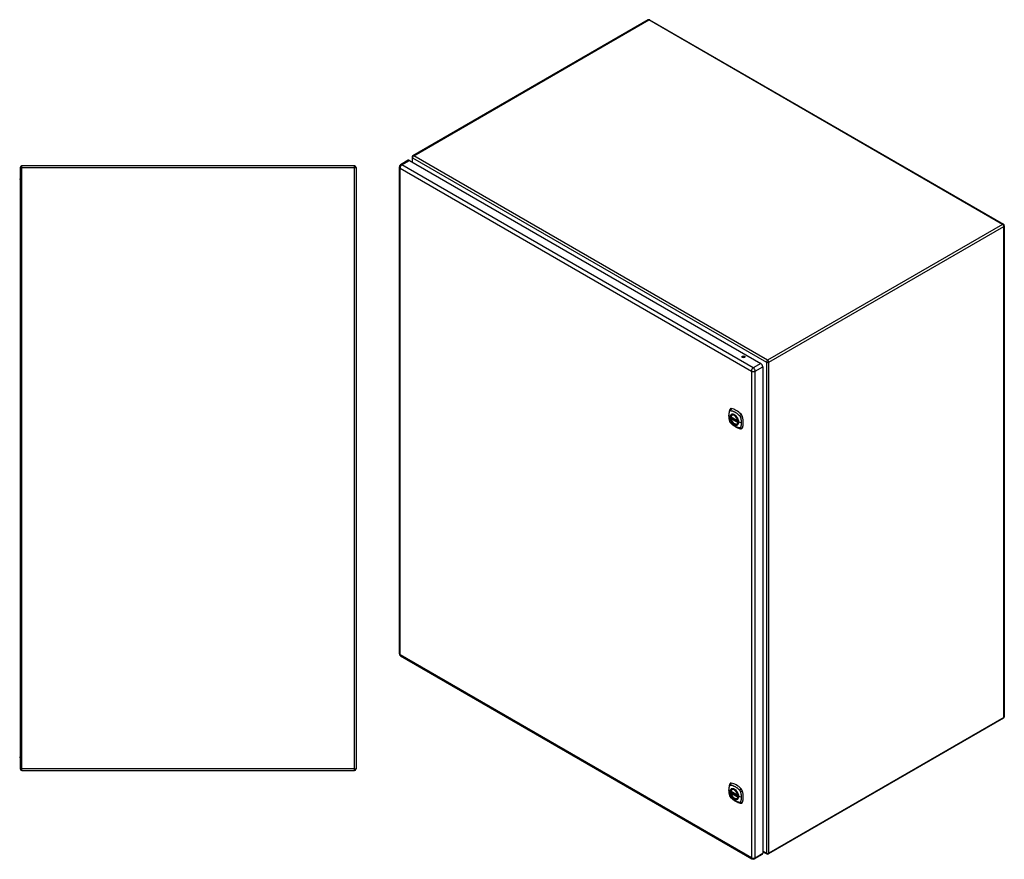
# Model space of a CAD drawing. Header units: inches. Extents: x 27 to 226, y 16 to 157.
# Tile 9 of 9: x 168 to 226, y 64 to 114. Entities that reach past the tile are written whole.
import ezdxf

# ---------------------------------------------------------------- set-up
doc = ezdxf.new("R2010")
doc.units = ezdxf.units.IN
doc.header["$MEASUREMENT"] = 0
doc.layers.add('Visible Edges(ANSI)', color=7, linetype='Continuous', lineweight=25)
doc.layers.add('Visible Tangent Edges(ANSI)', color=7, linetype='Continuous', lineweight=25)

msp = doc.modelspace()

# ---------------------------------------------------------------- linework, layer by layer
at = {"layer": 'Visible Edges(ANSI)'}
for p, q in [((205.261, 114.204), (191.259, 106.119)), ((205.36, 114.204), (226.433, 102.037)), ((190.977, 105.845), (190.525, 105.584)), ((191.058, 105.837), (211.985, 93.755)), ((191.209, 106.034), (191.209, 105.75)), ((167.87, 105.412), (167.87, 69.61)), ((187.771, 105.511), (167.969, 105.511)), ((187.87, 105.412), (187.87, 69.61)), ((190.445, 105.445), (190.445, 76.475)), ((226.483, 101.951), (226.483, 72.719)), ((212.099, 93.558), (212.099, 64.587)), ((210.205, 90.578), (210.619, 90.339)), ((210.205, 90.483), (210.219, 90.491)), ((210.224, 90.502), (210.224, 90.505)), ((210.23, 90.517), (210.27, 90.54)), ((210.261, 90.682), (210.272, 90.688)), ((210.574, 90.14), (210.585, 90.146)), ((190.525, 76.335), (211.453, 64.253)), ((226.433, 72.633), (212.431, 64.549)), ((167.969, 69.511), (187.771, 69.511)), ((210.205, 68.285), (210.619, 68.046)), ((210.205, 68.19), (210.219, 68.198)), ((210.224, 68.209), (210.224, 68.212)), ((210.23, 68.224), (210.27, 68.247)), ((210.261, 68.389), (210.272, 68.395)), ((210.574, 67.847), (210.585, 67.853)), ((212.066, 64.514), (211.614, 64.253)), ((212.099, 64.684), (212.332, 64.549))]:
    msp.add_line(p, q, dxfattribs=at)
at = {"layer": 'Visible Edges(ANSI)', "flags": 128}
for points in [[(167.87, 104.744), (167.87, 104.743), (167.87, 104.741), (167.869, 104.739), (167.869, 104.737), (167.869, 104.736), (167.868, 104.734), (167.867, 104.732), (167.867, 104.731), (167.866, 104.729), (167.865, 104.727), (167.864, 104.726), (167.862, 104.724), (167.861, 104.723), (167.86, 104.721), (167.858, 104.72), (167.856, 104.719), (167.855, 104.718), (167.853, 104.717), (167.851, 104.716), (167.848, 104.715), (167.846, 104.714), (167.844, 104.714), (167.841, 104.713), (167.839, 104.713)], [(210.127, 90.991), (210.12, 90.97), (210.113, 90.95), (210.108, 90.932), (210.103, 90.913), (210.099, 90.895), (210.095, 90.875), (210.087, 90.835), (210.082, 90.794), (210.078, 90.753), (210.075, 90.711), (210.075, 90.668), (210.075, 90.624), (210.078, 90.58), (210.082, 90.536), (210.087, 90.491), (210.094, 90.446), (210.102, 90.4), (210.112, 90.354), (210.118, 90.331), (210.121, 90.32), (210.124, 90.306)], [(210.165, 91.048), (210.152, 91.034), (210.142, 91.02), (210.134, 91.005), (210.127, 90.991)], [(210.199, 90.591), (210.203, 90.606), (210.208, 90.62), (210.215, 90.633), (210.222, 90.645), (210.23, 90.656), (210.24, 90.666), (210.25, 90.675), (210.261, 90.682)], [(210.574, 90.14), (210.563, 90.134), (210.55, 90.13), (210.538, 90.126), (210.524, 90.125), (210.511, 90.124), (210.497, 90.125), (210.483, 90.127), (210.468, 90.13), (210.454, 90.135), (210.439, 90.141), (210.424, 90.148), (210.41, 90.156), (210.395, 90.165), (210.381, 90.175), (210.366, 90.186), (210.352, 90.199), (210.338, 90.212), (210.325, 90.225), (210.312, 90.24), (210.299, 90.255), (210.287, 90.271), (210.275, 90.288), (210.264, 90.305), (210.254, 90.323), (210.244, 90.341), (210.235, 90.359), (210.227, 90.377), (210.22, 90.396), (210.213, 90.415), (210.208, 90.433), (210.203, 90.452), (210.199, 90.47)], [(210.219, 90.491), (210.221, 90.493), (210.223, 90.496), (210.224, 90.499), (210.224, 90.502)], [(210.514, 90.602), (210.532, 90.58), (210.55, 90.556), (210.567, 90.532), (210.582, 90.506), (210.597, 90.48), (210.61, 90.453), (210.621, 90.426), (210.631, 90.399)], [(210.124, 90.306), (210.129, 90.292), (210.134, 90.279), (210.14, 90.266), (210.146, 90.254), (210.154, 90.242), (210.162, 90.231), (210.17, 90.22), (210.18, 90.209)], [(210.18, 90.209), (210.19, 90.199), (210.199, 90.19), (210.216, 90.174), (210.251, 90.143), (210.286, 90.113), (210.322, 90.085), (210.358, 90.057), (210.394, 90.032), (210.431, 90.008), (210.468, 89.985), (210.506, 89.965), (210.544, 89.946), (210.582, 89.928), (210.62, 89.913), (210.658, 89.899), (210.697, 89.887), (210.735, 89.877), (210.754, 89.873), (210.764, 89.871), (210.775, 89.869)], [(210.775, 89.869), (210.791, 89.868), (210.807, 89.868), (210.825, 89.87), (210.843, 89.874)], [(167.839, 70.31), (167.841, 70.309), (167.844, 70.309), (167.846, 70.309), (167.848, 70.308), (167.851, 70.307), (167.853, 70.306), (167.855, 70.305), (167.856, 70.304), (167.858, 70.303), (167.86, 70.301), (167.861, 70.3), (167.862, 70.299), (167.864, 70.297), (167.865, 70.295), (167.866, 70.294), (167.867, 70.292), (167.867, 70.291), (167.868, 70.289), (167.869, 70.287), (167.869, 70.286), (167.869, 70.284), (167.87, 70.282), (167.87, 70.28), (167.87, 70.279)], [(210.127, 68.699), (210.12, 68.677), (210.113, 68.658), (210.108, 68.639), (210.103, 68.62), (210.099, 68.602), (210.095, 68.582), (210.087, 68.542), (210.082, 68.502), (210.078, 68.46), (210.075, 68.418), (210.075, 68.375), (210.075, 68.331), (210.078, 68.287), (210.082, 68.243), (210.087, 68.198), (210.094, 68.153), (210.102, 68.107), (210.112, 68.061), (210.118, 68.038), (210.121, 68.027), (210.124, 68.013)], [(210.165, 68.755), (210.152, 68.741), (210.142, 68.727), (210.134, 68.713), (210.127, 68.699)], [(210.199, 68.298), (210.203, 68.313), (210.208, 68.327), (210.215, 68.34), (210.222, 68.352), (210.23, 68.363), (210.24, 68.373), (210.25, 68.382), (210.261, 68.389)], [(210.574, 67.847), (210.563, 67.841), (210.55, 67.837), (210.538, 67.834), (210.524, 67.832), (210.511, 67.831), (210.497, 67.832), (210.483, 67.834), (210.468, 67.838), (210.454, 67.842), (210.439, 67.848), (210.424, 67.855), (210.41, 67.863), (210.395, 67.872), (210.381, 67.882), (210.366, 67.894), (210.352, 67.906), (210.338, 67.919), (210.325, 67.933), (210.312, 67.947), (210.299, 67.963), (210.287, 67.979), (210.275, 67.995), (210.264, 68.012), (210.254, 68.03), (210.244, 68.048), (210.235, 68.066), (210.227, 68.085), (210.22, 68.103), (210.213, 68.122), (210.208, 68.14), (210.203, 68.159), (210.199, 68.177)], [(210.219, 68.198), (210.221, 68.2), (210.223, 68.203), (210.224, 68.206), (210.224, 68.209)], [(210.514, 68.309), (210.532, 68.287), (210.55, 68.263), (210.567, 68.239), (210.582, 68.213), (210.597, 68.187), (210.61, 68.16), (210.621, 68.133), (210.631, 68.106)], [(210.124, 68.013), (210.129, 67.999), (210.134, 67.986), (210.14, 67.974), (210.146, 67.961), (210.154, 67.949), (210.162, 67.938), (210.17, 67.927), (210.18, 67.917)], [(210.18, 67.917), (210.19, 67.907), (210.199, 67.897), (210.216, 67.881), (210.251, 67.85), (210.286, 67.82), (210.322, 67.792), (210.358, 67.765), (210.394, 67.739), (210.431, 67.715), (210.468, 67.693), (210.506, 67.672), (210.544, 67.653), (210.582, 67.635), (210.62, 67.62), (210.658, 67.606), (210.697, 67.594), (210.735, 67.585), (210.754, 67.58), (210.764, 67.578), (210.775, 67.577)], [(210.775, 67.577), (210.791, 67.575), (210.807, 67.575), (210.825, 67.577), (210.843, 67.581)]]:
    msp.add_lwpolyline(points, dxfattribs=at)
at = {"layer": 'Visible Edges(ANSI)'}
for centre, radius, start, end in [((205.311, 114.118), 0.099, 60, 120), ((190.606, 105.445), 0.161, 120, 180), ((191.308, 106.034), 0.099, 120, 180), ((167.969, 105.412), 0.099, 90, 180), ((187.771, 105.412), 0.099, 0, 90), ((226.384, 101.951), 0.099, 0, 60), ((210.211, 90.588), 0.0118, 166.55537, 240), ((210.211, 90.472), 0.0118, 120, 190.61096), ((210.236, 90.506), 0.0118, 120, 187.82827), ((210.625, 90.349), 0.0118, 240, 282.63436), ((190.606, 76.475), 0.161, 180, 240), ((226.384, 72.719), 0.099, 300, 0), ((167.969, 69.61), 0.099, 180, 270), ((187.771, 69.61), 0.099, 270, 0), ((210.211, 68.295), 0.0118, 166.55537, 240), ((210.211, 68.18), 0.0118, 120, 190.61096), ((210.236, 68.213), 0.0118, 120, 187.82827), ((210.625, 68.056), 0.0118, 240, 282.63436), ((212.382, 64.635), 0.099, 240, 300), ((211.533, 64.392), 0.161, 240, 300)]:
    msp.add_arc(centre, radius, start, end, dxfattribs=at)
for centre, major_axis, start_param, end_param in [((191.058, 105.706), (-0.08, 0.139), 5.497787, 6.283185), ((210.95, 94.093), (-0.102, 0), 3.63511, 5.789668), ((211.985, 93.623), (0.08, -0.139), 0.785398, 2.356194), ((210.264, 90.902), (-0.089, 0.153), 5.825423, 6.408181), ((210.515, 89.905), (-0.64, 1.108), 5.170151, 5.825423), ((210.41, 90.407), (0.157, -0.273), 2.363977, 7.060801), ((210.766, 90.612), (0.089, -0.153), 1.113034, 2.028558), ((210.028, 90.748), (-0.64, 1.108), 3.599355, 4.254627), ((210.766, 90.033), (0.089, -0.153), 6.158189, 6.740947), ((210.264, 68.609), (-0.089, 0.153), 5.825423, 6.408181), ((210.515, 67.612), (-0.64, 1.108), 5.170151, 5.825423), ((210.41, 68.114), (0.157, -0.273), 2.363977, 7.060801), ((210.766, 68.319), (0.089, -0.153), 1.113034, 2.028558), ((210.028, 68.456), (-0.64, 1.108), 3.599355, 4.254627), ((210.766, 67.74), (0.089, -0.153), 6.158189, 6.740947), ((211.985, 64.653), (0.081, -0.139), 0, 0.785398)]:
    msp.add_ellipse(centre, major_axis=major_axis, ratio=0.57735, start_param=start_param, end_param=end_param, dxfattribs=at)
for centre, major_axis in [((210.95, 94.148), (0.102, 0)), ((210.407, 90.405), (-0.16, 0.277)), ((210.407, 68.112), (-0.16, 0.277))]:
    msp.add_ellipse(centre, major_axis=major_axis, ratio=0.57735, dxfattribs=at)
at = {"layer": 'Visible Tangent Edges(ANSI)'}
for p, q in [((191.308, 106.115), (205.311, 114.199)), ((226.384, 102.032), (205.311, 114.199)), ((190.606, 105.576), (191.058, 105.837)), ((211.533, 93.494), (190.606, 105.576)), ((191.238, 105.993), (212.312, 93.827)), ((191.238, 105.733), (191.238, 105.993)), ((212.382, 93.948), (191.308, 106.115)), ((167.969, 105.412), (167.87, 105.412)), ((167.969, 105.412), (167.969, 105.511)), ((167.969, 69.61), (167.969, 105.412)), ((167.969, 105.412), (187.771, 105.412)), ((187.771, 105.412), (187.771, 105.511)), ((187.771, 105.412), (187.87, 105.412)), ((187.771, 69.61), (187.771, 105.412)), ((190.492, 105.379), (211.419, 93.297)), ((190.492, 76.409), (190.492, 105.379)), ((226.384, 102.032), (212.382, 93.948)), ((212.452, 93.827), (226.454, 101.911)), ((226.454, 72.679), (226.454, 101.911)), ((210.895, 94.099), (210.864, 94.117)), ((211.419, 93.297), (211.419, 64.327)), ((211.985, 93.755), (211.533, 93.494)), ((211.647, 93.297), (212.099, 93.558)), ((211.647, 64.327), (211.647, 93.297)), ((212.312, 93.827), (212.312, 64.594)), ((212.452, 64.594), (212.452, 93.827)), ((210.616, 90.344), (210.202, 90.583)), ((210.202, 90.468), (210.616, 90.229)), ((210.211, 90.482), (210.222, 90.489)), ((210.625, 90.243), (210.211, 90.482)), ((210.222, 90.489), (210.632, 90.252)), ((210.633, 90.269), (210.23, 90.501)), ((210.236, 90.516), (210.274, 90.538)), ((210.633, 90.286), (210.236, 90.516)), ((210.631, 90.247), (210.625, 90.243)), ((210.815, 90.219), (210.658, 90.258)), ((211.419, 64.327), (190.492, 76.409)), ((226.454, 72.679), (212.452, 64.594)), ((167.87, 69.61), (167.969, 69.61)), ((167.969, 69.511), (167.969, 69.61)), ((187.771, 69.61), (167.969, 69.61)), ((187.771, 69.511), (187.771, 69.61)), ((187.771, 69.61), (187.87, 69.61)), ((210.616, 68.052), (210.202, 68.291)), ((210.202, 68.175), (210.616, 67.936)), ((210.211, 68.189), (210.222, 68.196)), ((210.625, 67.95), (210.211, 68.189)), ((210.222, 68.196), (210.632, 67.959)), ((210.633, 67.976), (210.23, 68.209)), ((210.236, 68.223), (210.274, 68.245)), ((210.633, 67.994), (210.236, 68.223)), ((210.631, 67.954), (210.625, 67.95)), ((210.815, 67.926), (210.658, 67.966)), ((211.647, 64.327), (212.099, 64.587)), ((212.312, 64.594), (212.099, 64.717))]:
    msp.add_line(p, q, dxfattribs=at)
at = {"layer": 'Visible Tangent Edges(ANSI)', "flags": 128}
for points in [[(167.839, 104.682), (167.841, 104.682), (167.844, 104.683), (167.846, 104.684), (167.848, 104.685), (167.851, 104.687), (167.853, 104.689), (167.855, 104.691), (167.856, 104.693), (167.858, 104.696), (167.86, 104.699), (167.861, 104.701), (167.862, 104.704), (167.864, 104.707), (167.865, 104.71), (167.866, 104.714), (167.867, 104.717), (167.867, 104.72), (167.868, 104.724), (167.869, 104.727), (167.869, 104.73), (167.869, 104.734), (167.87, 104.737), (167.87, 104.741), (167.87, 104.744)], [(210.138, 90.291), (210.128, 90.324), (210.121, 90.354), (210.114, 90.384), (210.108, 90.413), (210.103, 90.442), (210.098, 90.471), (210.094, 90.5), (210.09, 90.529), (210.088, 90.557), (210.086, 90.585), (210.085, 90.613), (210.085, 90.64), (210.085, 90.667), (210.086, 90.693), (210.088, 90.719), (210.09, 90.744), (210.094, 90.769), (210.098, 90.793), (210.102, 90.816), (210.108, 90.839), (210.114, 90.861), (210.121, 90.883), (210.128, 90.904), (210.138, 90.926)], [(210.138, 90.926), (210.139, 90.927), (210.14, 90.929), (210.141, 90.931), (210.142, 90.932), (210.143, 90.934), (210.144, 90.935), (210.146, 90.936), (210.147, 90.938), (210.148, 90.939), (210.15, 90.94), (210.151, 90.941), (210.153, 90.942), (210.154, 90.943), (210.156, 90.943), (210.158, 90.944), (210.159, 90.945), (210.161, 90.945), (210.163, 90.946), (210.165, 90.946), (210.166, 90.946), (210.168, 90.947), (210.17, 90.947), (210.172, 90.947), (210.174, 90.947)], [(210.174, 90.947), (210.198, 90.944), (210.22, 90.94), (210.242, 90.935), (210.265, 90.93), (210.287, 90.923), (210.31, 90.916), (210.333, 90.907), (210.356, 90.898), (210.38, 90.888), (210.403, 90.876), (210.426, 90.864), (210.45, 90.851), (210.473, 90.837), (210.496, 90.823), (210.52, 90.807), (210.543, 90.79), (210.566, 90.773), (210.588, 90.755), (210.611, 90.736), (210.634, 90.717), (210.656, 90.696), (210.678, 90.676), (210.7, 90.654), (210.724, 90.629)], [(210.211, 90.702), (210.203, 90.694), (210.194, 90.685), (210.187, 90.675), (210.18, 90.664), (210.174, 90.652), (210.168, 90.64), (210.164, 90.627), (210.16, 90.612), (210.157, 90.598), (210.155, 90.582), (210.154, 90.566), (210.154, 90.55), (210.154, 90.533), (210.155, 90.515), (210.157, 90.497), (210.16, 90.479), (210.164, 90.461), (210.169, 90.442), (210.174, 90.423), (210.18, 90.405), (210.187, 90.386), (210.194, 90.367), (210.203, 90.349), (210.211, 90.33)], [(210.655, 90.261), (210.65, 90.202), (210.633, 90.154), (210.605, 90.116), (210.569, 90.092), (210.525, 90.083), (210.475, 90.088), (210.423, 90.108), (210.369, 90.141), (210.318, 90.187), (210.27, 90.242), (210.229, 90.305), (210.196, 90.372), (210.172, 90.441), (210.16, 90.509), (210.158, 90.571), (210.168, 90.626), (210.189, 90.671), (210.22, 90.703), (210.259, 90.722), (210.306, 90.726), (210.357, 90.715), (210.41, 90.69), (210.463, 90.652), (210.514, 90.602)], [(210.245, 90.721), (210.243, 90.721), (210.242, 90.72), (210.24, 90.719), (210.239, 90.719), (210.237, 90.718), (210.236, 90.717), (210.234, 90.717), (210.233, 90.716), (210.232, 90.715), (210.23, 90.714), (210.229, 90.714), (210.227, 90.713), (210.226, 90.712), (210.225, 90.711), (210.223, 90.71), (210.222, 90.709), (210.221, 90.709), (210.219, 90.708), (210.218, 90.707), (210.217, 90.706), (210.215, 90.705), (210.214, 90.704), (210.213, 90.703), (210.211, 90.702)], [(210.211, 90.33), (210.213, 90.328), (210.214, 90.325), (210.215, 90.323), (210.217, 90.32), (210.218, 90.318), (210.219, 90.316), (210.221, 90.313), (210.222, 90.311), (210.223, 90.308), (210.225, 90.306), (210.226, 90.303), (210.227, 90.301), (210.229, 90.299), (210.23, 90.296), (210.232, 90.294), (210.233, 90.291), (210.234, 90.289), (210.236, 90.287), (210.237, 90.284), (210.239, 90.282), (210.24, 90.28), (210.242, 90.277), (210.243, 90.275), (210.245, 90.273)], [(210.219, 90.491), (210.219, 90.491), (210.218, 90.491), (210.218, 90.491), (210.218, 90.491), (210.218, 90.491), (210.218, 90.491), (210.218, 90.491), (210.218, 90.491), (210.218, 90.491), (210.218, 90.491), (210.218, 90.491), (210.218, 90.491), (210.218, 90.491), (210.218, 90.491), (210.218, 90.491), (210.218, 90.49), (210.218, 90.49), (210.218, 90.49), (210.218, 90.49), (210.218, 90.49), (210.218, 90.49), (210.218, 90.49), (210.218, 90.49), (210.218, 90.49)], [(210.218, 90.49), (210.218, 90.49), (210.218, 90.49), (210.218, 90.49), (210.218, 90.49), (210.218, 90.49), (210.218, 90.49), (210.218, 90.49), (210.218, 90.49), (210.218, 90.49), (210.219, 90.49), (210.219, 90.49), (210.219, 90.49), (210.219, 90.49), (210.219, 90.49), (210.219, 90.49), (210.219, 90.49), (210.219, 90.49), (210.219, 90.49), (210.22, 90.49), (210.22, 90.489), (210.22, 90.489), (210.22, 90.489), (210.22, 90.489), (210.22, 90.489)], [(210.22, 90.489), (210.221, 90.489), (210.221, 90.489), (210.221, 90.489), (210.221, 90.489), (210.221, 90.489), (210.221, 90.489), (210.221, 90.489), (210.221, 90.489), (210.221, 90.489), (210.221, 90.489), (210.221, 90.489), (210.221, 90.489), (210.221, 90.489), (210.221, 90.489), (210.221, 90.489), (210.221, 90.489), (210.222, 90.489), (210.222, 90.489), (210.222, 90.489), (210.222, 90.489), (210.222, 90.489), (210.222, 90.489), (210.222, 90.489), (210.222, 90.489)], [(210.224, 90.504), (210.224, 90.504), (210.224, 90.503), (210.224, 90.503), (210.224, 90.503), (210.224, 90.503), (210.224, 90.503), (210.224, 90.503), (210.224, 90.503), (210.224, 90.503), (210.224, 90.503), (210.224, 90.503), (210.224, 90.503), (210.224, 90.503), (210.224, 90.503), (210.224, 90.503), (210.224, 90.503), (210.224, 90.503), (210.224, 90.503), (210.224, 90.502), (210.224, 90.502), (210.224, 90.502), (210.224, 90.502), (210.224, 90.502), (210.224, 90.502)], [(210.227, 90.503), (210.227, 90.503), (210.227, 90.503), (210.227, 90.503), (210.227, 90.503), (210.226, 90.503), (210.226, 90.503), (210.226, 90.503), (210.226, 90.503), (210.226, 90.503), (210.226, 90.503), (210.225, 90.503), (210.225, 90.503), (210.225, 90.504), (210.225, 90.504), (210.225, 90.504), (210.225, 90.504), (210.225, 90.504), (210.225, 90.504), (210.225, 90.504), (210.224, 90.504), (210.224, 90.504), (210.224, 90.504), (210.224, 90.504), (210.224, 90.504)], [(210.23, 90.501), (210.23, 90.501), (210.23, 90.502), (210.23, 90.502), (210.23, 90.502), (210.23, 90.502), (210.229, 90.502), (210.229, 90.502), (210.229, 90.502), (210.229, 90.502), (210.229, 90.502), (210.229, 90.502), (210.229, 90.502), (210.229, 90.502), (210.228, 90.502), (210.228, 90.502), (210.228, 90.502), (210.228, 90.502), (210.228, 90.503), (210.228, 90.503), (210.228, 90.503), (210.228, 90.503), (210.227, 90.503), (210.227, 90.503), (210.227, 90.503)], [(210.567, 90.535), (210.555, 90.552), (210.543, 90.569), (210.531, 90.585), (210.518, 90.6), (210.505, 90.615), (210.491, 90.629), (210.478, 90.642), (210.464, 90.654), (210.449, 90.666), (210.435, 90.677), (210.42, 90.687), (210.406, 90.696), (210.391, 90.703), (210.377, 90.71), (210.362, 90.716), (210.348, 90.721), (210.334, 90.725), (210.32, 90.728), (210.307, 90.729), (210.293, 90.73), (210.28, 90.729), (210.268, 90.728), (210.256, 90.725), (210.245, 90.721)], [(210.6, 90.478), (210.599, 90.48), (210.597, 90.483), (210.596, 90.485), (210.595, 90.488), (210.593, 90.49), (210.592, 90.492), (210.591, 90.495), (210.589, 90.497), (210.588, 90.5), (210.587, 90.502), (210.585, 90.505), (210.584, 90.507), (210.583, 90.509), (210.581, 90.512), (210.58, 90.514), (210.578, 90.516), (210.577, 90.519), (210.575, 90.521), (210.574, 90.524), (210.573, 90.526), (210.571, 90.528), (210.57, 90.531), (210.568, 90.533), (210.567, 90.535)], [(210.658, 90.258), (210.658, 90.267), (210.658, 90.275), (210.657, 90.284), (210.657, 90.293), (210.656, 90.302), (210.654, 90.311), (210.653, 90.32), (210.652, 90.329), (210.65, 90.338), (210.648, 90.347), (210.646, 90.357), (210.643, 90.366), (210.641, 90.375), (210.638, 90.385), (210.635, 90.394), (210.632, 90.403), (210.628, 90.413), (210.625, 90.422), (210.621, 90.431), (210.617, 90.441), (210.613, 90.45), (210.609, 90.459), (210.604, 90.469), (210.6, 90.478)], [(210.631, 90.399), (210.633, 90.393), (210.635, 90.387), (210.637, 90.381), (210.638, 90.375), (210.64, 90.369), (210.642, 90.363), (210.643, 90.357), (210.644, 90.351), (210.646, 90.345), (210.647, 90.339), (210.648, 90.334), (210.649, 90.328), (210.65, 90.322), (210.651, 90.316), (210.652, 90.31), (210.653, 90.305), (210.653, 90.299), (210.654, 90.293), (210.654, 90.288), (210.655, 90.282), (210.655, 90.277), (210.655, 90.271), (210.655, 90.266), (210.655, 90.261)], [(210.724, 90.629), (210.725, 90.628), (210.726, 90.627), (210.726, 90.626), (210.727, 90.625), (210.728, 90.624), (210.729, 90.623), (210.73, 90.621), (210.731, 90.62), (210.732, 90.619), (210.733, 90.618), (210.734, 90.617), (210.735, 90.615), (210.736, 90.614), (210.737, 90.613), (210.738, 90.612), (210.738, 90.61), (210.739, 90.609), (210.74, 90.608), (210.741, 90.606), (210.742, 90.605), (210.743, 90.604), (210.743, 90.603), (210.744, 90.601), (210.745, 90.6)], [(210.745, 90.6), (210.746, 90.599), (210.747, 90.597), (210.747, 90.596), (210.748, 90.595), (210.749, 90.593), (210.749, 90.592), (210.75, 90.59), (210.751, 90.589), (210.751, 90.588), (210.752, 90.586), (210.753, 90.585), (210.753, 90.583), (210.754, 90.582), (210.755, 90.581), (210.755, 90.579), (210.756, 90.578), (210.756, 90.576), (210.757, 90.575), (210.757, 90.574), (210.758, 90.572), (210.758, 90.571), (210.759, 90.569), (210.759, 90.568), (210.76, 90.567)], [(210.76, 90.567), (210.766, 90.548), (210.77, 90.534), (210.774, 90.519), (210.777, 90.504), (210.781, 90.489), (210.784, 90.474), (210.787, 90.46), (210.79, 90.445), (210.793, 90.43), (210.796, 90.416), (210.799, 90.401), (210.801, 90.387), (210.803, 90.372), (210.805, 90.358), (210.807, 90.344), (210.809, 90.329), (210.81, 90.315), (210.812, 90.301), (210.813, 90.287), (210.814, 90.273), (210.814, 90.259), (210.815, 90.246), (210.815, 90.232), (210.815, 90.219)], [(210.174, 90.228), (210.172, 90.231), (210.17, 90.233), (210.168, 90.235), (210.166, 90.238), (210.165, 90.24), (210.163, 90.242), (210.161, 90.245), (210.159, 90.247), (210.158, 90.25), (210.156, 90.253), (210.154, 90.255), (210.153, 90.258), (210.151, 90.261), (210.15, 90.263), (210.148, 90.266), (210.147, 90.269), (210.146, 90.272), (210.144, 90.274), (210.143, 90.277), (210.142, 90.28), (210.141, 90.283), (210.14, 90.286), (210.139, 90.288), (210.138, 90.291)], [(210.724, 89.911), (210.7, 89.914), (210.678, 89.918), (210.656, 89.923), (210.634, 89.929), (210.611, 89.935), (210.588, 89.943), (210.566, 89.951), (210.543, 89.961), (210.52, 89.971), (210.496, 89.983), (210.473, 89.995), (210.45, 90.008), (210.426, 90.022), (210.403, 90.036), (210.38, 90.052), (210.356, 90.068), (210.333, 90.086), (210.31, 90.104), (210.287, 90.122), (210.265, 90.142), (210.242, 90.162), (210.22, 90.182), (210.198, 90.203), (210.174, 90.228)], [(210.245, 90.273), (210.256, 90.256), (210.268, 90.239), (210.281, 90.223), (210.294, 90.208), (210.307, 90.193), (210.32, 90.179), (210.334, 90.166), (210.348, 90.154), (210.362, 90.142), (210.377, 90.132), (210.391, 90.122), (210.406, 90.113), (210.421, 90.105), (210.435, 90.098), (210.449, 90.092), (210.464, 90.087), (210.478, 90.083), (210.492, 90.081), (210.505, 90.079), (210.518, 90.078), (210.531, 90.079), (210.543, 90.08), (210.555, 90.083), (210.567, 90.087)], [(210.567, 90.087), (210.568, 90.087), (210.57, 90.088), (210.571, 90.089), (210.573, 90.089), (210.574, 90.09), (210.575, 90.091), (210.577, 90.091), (210.578, 90.092), (210.58, 90.093), (210.581, 90.094), (210.583, 90.094), (210.584, 90.095), (210.585, 90.096), (210.587, 90.097), (210.588, 90.098), (210.589, 90.098), (210.591, 90.099), (210.592, 90.1), (210.593, 90.101), (210.595, 90.102), (210.596, 90.103), (210.597, 90.104), (210.599, 90.105), (210.6, 90.106)], [(210.6, 90.106), (210.604, 90.11), (210.609, 90.114), (210.613, 90.119), (210.617, 90.123), (210.621, 90.128), (210.625, 90.133), (210.628, 90.138), (210.632, 90.144), (210.635, 90.15), (210.638, 90.156), (210.641, 90.162), (210.643, 90.168), (210.646, 90.175), (210.648, 90.182), (210.65, 90.189), (210.652, 90.196), (210.653, 90.203), (210.654, 90.21), (210.656, 90.218), (210.657, 90.226), (210.657, 90.234), (210.658, 90.242), (210.658, 90.25), (210.658, 90.258)], [(210.76, 89.932), (210.759, 89.93), (210.758, 89.929), (210.757, 89.927), (210.756, 89.926), (210.755, 89.924), (210.753, 89.923), (210.752, 89.921), (210.751, 89.92), (210.749, 89.919), (210.748, 89.918), (210.747, 89.917), (210.745, 89.916), (210.743, 89.915), (210.742, 89.914), (210.74, 89.914), (210.739, 89.913), (210.737, 89.913), (210.735, 89.912), (210.733, 89.912), (210.731, 89.911), (210.729, 89.911), (210.727, 89.911), (210.726, 89.911), (210.724, 89.911)], [(210.815, 90.219), (210.815, 90.205), (210.815, 90.192), (210.814, 90.179), (210.814, 90.166), (210.813, 90.153), (210.812, 90.14), (210.81, 90.127), (210.809, 90.114), (210.807, 90.102), (210.805, 90.09), (210.803, 90.078), (210.801, 90.066), (210.799, 90.054), (210.796, 90.042), (210.793, 90.03), (210.79, 90.019), (210.787, 90.008), (210.784, 89.997), (210.781, 89.986), (210.777, 89.975), (210.774, 89.964), (210.77, 89.954), (210.766, 89.944), (210.76, 89.932)], [(167.87, 70.279), (167.87, 70.282), (167.87, 70.286), (167.869, 70.289), (167.869, 70.292), (167.869, 70.296), (167.868, 70.299), (167.867, 70.303), (167.867, 70.306), (167.866, 70.309), (167.865, 70.312), (167.864, 70.316), (167.862, 70.319), (167.861, 70.322), (167.86, 70.324), (167.858, 70.327), (167.856, 70.33), (167.855, 70.332), (167.853, 70.334), (167.851, 70.336), (167.848, 70.338), (167.846, 70.339), (167.844, 70.34), (167.841, 70.34), (167.839, 70.341)], [(210.138, 67.998), (210.128, 68.031), (210.121, 68.061), (210.114, 68.091), (210.108, 68.12), (210.103, 68.15), (210.098, 68.179), (210.094, 68.208), (210.09, 68.236), (210.088, 68.265), (210.086, 68.293), (210.085, 68.32), (210.085, 68.347), (210.085, 68.374), (210.086, 68.4), (210.088, 68.426), (210.09, 68.451), (210.094, 68.476), (210.098, 68.5), (210.102, 68.523), (210.108, 68.546), (210.114, 68.569), (210.121, 68.59), (210.128, 68.611), (210.138, 68.633)], [(210.138, 68.633), (210.139, 68.635), (210.14, 68.636), (210.141, 68.638), (210.142, 68.639), (210.143, 68.641), (210.144, 68.642), (210.146, 68.644), (210.147, 68.645), (210.148, 68.646), (210.15, 68.647), (210.151, 68.648), (210.153, 68.649), (210.154, 68.65), (210.156, 68.651), (210.158, 68.651), (210.159, 68.652), (210.161, 68.652), (210.163, 68.653), (210.165, 68.653), (210.166, 68.654), (210.168, 68.654), (210.17, 68.654), (210.172, 68.654), (210.174, 68.654)], [(210.174, 68.654), (210.198, 68.652), (210.22, 68.647), (210.242, 68.643), (210.265, 68.637), (210.287, 68.63), (210.31, 68.623), (210.333, 68.614), (210.356, 68.605), (210.38, 68.595), (210.403, 68.584), (210.426, 68.572), (210.45, 68.559), (210.473, 68.545), (210.496, 68.53), (210.52, 68.514), (210.543, 68.498), (210.566, 68.48), (210.588, 68.462), (210.611, 68.443), (210.634, 68.424), (210.656, 68.404), (210.678, 68.383), (210.7, 68.362), (210.724, 68.337)], [(210.211, 68.409), (210.203, 68.401), (210.194, 68.392), (210.187, 68.382), (210.18, 68.371), (210.174, 68.36), (210.168, 68.347), (210.164, 68.334), (210.16, 68.32), (210.157, 68.305), (210.155, 68.29), (210.154, 68.274), (210.154, 68.257), (210.154, 68.24), (210.155, 68.222), (210.157, 68.205), (210.16, 68.186), (210.164, 68.168), (210.169, 68.149), (210.174, 68.131), (210.18, 68.112), (210.187, 68.093), (210.194, 68.074), (210.203, 68.056), (210.211, 68.037)], [(210.655, 67.968), (210.65, 67.91), (210.633, 67.861), (210.605, 67.823), (210.569, 67.8), (210.525, 67.79), (210.475, 67.795), (210.423, 67.815), (210.369, 67.849), (210.318, 67.894), (210.27, 67.95), (210.229, 68.012), (210.196, 68.08), (210.172, 68.149), (210.16, 68.216), (210.158, 68.278), (210.168, 68.333), (210.189, 68.378), (210.22, 68.41), (210.259, 68.429), (210.306, 68.433), (210.357, 68.422), (210.41, 68.397), (210.463, 68.359), (210.514, 68.309)], [(210.245, 68.428), (210.243, 68.428), (210.242, 68.427), (210.24, 68.426), (210.239, 68.426), (210.237, 68.425), (210.236, 68.424), (210.234, 68.424), (210.233, 68.423), (210.232, 68.422), (210.23, 68.422), (210.229, 68.421), (210.227, 68.42), (210.226, 68.419), (210.225, 68.418), (210.223, 68.418), (210.222, 68.417), (210.221, 68.416), (210.219, 68.415), (210.218, 68.414), (210.217, 68.413), (210.215, 68.412), (210.214, 68.411), (210.213, 68.41), (210.211, 68.409)], [(210.211, 68.037), (210.213, 68.035), (210.214, 68.033), (210.215, 68.03), (210.217, 68.028), (210.218, 68.025), (210.219, 68.023), (210.221, 68.02), (210.222, 68.018), (210.223, 68.015), (210.225, 68.013), (210.226, 68.011), (210.227, 68.008), (210.229, 68.006), (210.23, 68.003), (210.232, 68.001), (210.233, 67.999), (210.234, 67.996), (210.236, 67.994), (210.237, 67.992), (210.239, 67.989), (210.24, 67.987), (210.242, 67.985), (210.243, 67.982), (210.245, 67.98)], [(210.219, 68.198), (210.219, 68.198), (210.218, 68.198), (210.218, 68.198), (210.218, 68.198), (210.218, 68.198), (210.218, 68.198), (210.218, 68.198), (210.218, 68.198), (210.218, 68.198), (210.218, 68.198), (210.218, 68.198), (210.218, 68.198), (210.218, 68.198), (210.218, 68.198), (210.218, 68.198), (210.218, 68.198), (210.218, 68.198), (210.218, 68.198), (210.218, 68.198), (210.218, 68.198), (210.218, 68.198), (210.218, 68.198), (210.218, 68.198), (210.218, 68.198)], [(210.218, 68.198), (210.218, 68.198), (210.218, 68.198), (210.218, 68.198), (210.218, 68.197), (210.218, 68.197), (210.218, 68.197), (210.218, 68.197), (210.218, 68.197), (210.218, 68.197), (210.219, 68.197), (210.219, 68.197), (210.219, 68.197), (210.219, 68.197), (210.219, 68.197), (210.219, 68.197), (210.219, 68.197), (210.219, 68.197), (210.219, 68.197), (210.22, 68.197), (210.22, 68.197), (210.22, 68.197), (210.22, 68.197), (210.22, 68.196), (210.22, 68.196)], [(210.22, 68.196), (210.221, 68.196), (210.221, 68.196), (210.221, 68.196), (210.221, 68.196), (210.221, 68.196), (210.221, 68.196), (210.221, 68.196), (210.221, 68.196), (210.221, 68.196), (210.221, 68.196), (210.221, 68.196), (210.221, 68.196), (210.221, 68.196), (210.221, 68.196), (210.221, 68.196), (210.221, 68.196), (210.222, 68.196), (210.222, 68.196), (210.222, 68.196), (210.222, 68.196), (210.222, 68.196), (210.222, 68.196), (210.222, 68.196), (210.222, 68.196)], [(210.224, 68.211), (210.224, 68.211), (210.224, 68.211), (210.224, 68.211), (210.224, 68.211), (210.224, 68.211), (210.224, 68.21), (210.224, 68.21), (210.224, 68.21), (210.224, 68.21), (210.224, 68.21), (210.224, 68.21), (210.224, 68.21), (210.224, 68.21), (210.224, 68.21), (210.224, 68.21), (210.224, 68.21), (210.224, 68.21), (210.224, 68.21), (210.224, 68.21), (210.224, 68.21), (210.224, 68.21), (210.224, 68.209), (210.224, 68.209), (210.224, 68.209)], [(210.227, 68.21), (210.227, 68.21), (210.227, 68.21), (210.227, 68.21), (210.227, 68.21), (210.226, 68.21), (210.226, 68.21), (210.226, 68.211), (210.226, 68.211), (210.226, 68.211), (210.226, 68.211), (210.225, 68.211), (210.225, 68.211), (210.225, 68.211), (210.225, 68.211), (210.225, 68.211), (210.225, 68.211), (210.225, 68.211), (210.225, 68.211), (210.225, 68.211), (210.224, 68.211), (210.224, 68.211), (210.224, 68.211), (210.224, 68.211), (210.224, 68.211)], [(210.23, 68.209), (210.23, 68.209), (210.23, 68.209), (210.23, 68.209), (210.23, 68.209), (210.23, 68.209), (210.229, 68.209), (210.229, 68.209), (210.229, 68.209), (210.229, 68.209), (210.229, 68.209), (210.229, 68.209), (210.229, 68.209), (210.229, 68.209), (210.228, 68.21), (210.228, 68.21), (210.228, 68.21), (210.228, 68.21), (210.228, 68.21), (210.228, 68.21), (210.228, 68.21), (210.228, 68.21), (210.227, 68.21), (210.227, 68.21), (210.227, 68.21)], [(210.567, 68.242), (210.555, 68.259), (210.543, 68.276), (210.531, 68.292), (210.518, 68.307), (210.505, 68.322), (210.491, 68.336), (210.478, 68.349), (210.464, 68.362), (210.449, 68.373), (210.435, 68.384), (210.42, 68.394), (210.406, 68.403), (210.391, 68.411), (210.377, 68.418), (210.362, 68.423), (210.348, 68.428), (210.334, 68.432), (210.32, 68.435), (210.307, 68.436), (210.293, 68.437), (210.28, 68.436), (210.268, 68.435), (210.256, 68.432), (210.245, 68.428)], [(210.6, 68.185), (210.599, 68.187), (210.597, 68.19), (210.596, 68.192), (210.595, 68.195), (210.593, 68.197), (210.592, 68.2), (210.591, 68.202), (210.589, 68.204), (210.588, 68.207), (210.587, 68.209), (210.585, 68.212), (210.584, 68.214), (210.583, 68.217), (210.581, 68.219), (210.58, 68.221), (210.578, 68.224), (210.577, 68.226), (210.575, 68.228), (210.574, 68.231), (210.573, 68.233), (210.571, 68.235), (210.57, 68.238), (210.568, 68.24), (210.567, 68.242)], [(210.658, 67.966), (210.658, 67.974), (210.658, 67.983), (210.657, 67.991), (210.657, 68), (210.656, 68.009), (210.654, 68.018), (210.653, 68.027), (210.652, 68.036), (210.65, 68.045), (210.648, 68.055), (210.646, 68.064), (210.643, 68.073), (210.641, 68.082), (210.638, 68.092), (210.635, 68.101), (210.632, 68.11), (210.628, 68.12), (210.625, 68.129), (210.621, 68.139), (210.617, 68.148), (210.613, 68.157), (210.609, 68.167), (210.604, 68.176), (210.6, 68.185)], [(210.631, 68.106), (210.633, 68.1), (210.635, 68.094), (210.637, 68.088), (210.638, 68.082), (210.64, 68.076), (210.642, 68.07), (210.643, 68.064), (210.644, 68.058), (210.646, 68.052), (210.647, 68.047), (210.648, 68.041), (210.649, 68.035), (210.65, 68.029), (210.651, 68.023), (210.652, 68.018), (210.653, 68.012), (210.653, 68.006), (210.654, 68.001), (210.654, 67.995), (210.655, 67.99), (210.655, 67.984), (210.655, 67.979), (210.655, 67.973), (210.655, 67.968)], [(210.724, 68.337), (210.725, 68.335), (210.726, 68.334), (210.726, 68.333), (210.727, 68.332), (210.728, 68.331), (210.729, 68.33), (210.73, 68.329), (210.731, 68.327), (210.732, 68.326), (210.733, 68.325), (210.734, 68.324), (210.735, 68.323), (210.736, 68.321), (210.737, 68.32), (210.738, 68.319), (210.738, 68.318), (210.739, 68.316), (210.74, 68.315), (210.741, 68.314), (210.742, 68.312), (210.743, 68.311), (210.743, 68.31), (210.744, 68.308), (210.745, 68.307)], [(210.745, 68.307), (210.746, 68.306), (210.747, 68.304), (210.747, 68.303), (210.748, 68.302), (210.749, 68.3), (210.749, 68.299), (210.75, 68.298), (210.751, 68.296), (210.751, 68.295), (210.752, 68.293), (210.753, 68.292), (210.753, 68.291), (210.754, 68.289), (210.755, 68.288), (210.755, 68.286), (210.756, 68.285), (210.756, 68.284), (210.757, 68.282), (210.757, 68.281), (210.758, 68.279), (210.758, 68.278), (210.759, 68.277), (210.759, 68.275), (210.76, 68.274)], [(210.76, 68.274), (210.766, 68.256), (210.77, 68.241), (210.774, 68.226), (210.777, 68.211), (210.781, 68.196), (210.784, 68.182), (210.787, 68.167), (210.79, 68.152), (210.793, 68.138), (210.796, 68.123), (210.799, 68.108), (210.801, 68.094), (210.803, 68.08), (210.805, 68.065), (210.807, 68.051), (210.809, 68.037), (210.81, 68.022), (210.812, 68.008), (210.813, 67.994), (210.814, 67.981), (210.814, 67.967), (210.815, 67.953), (210.815, 67.939), (210.815, 67.926)], [(210.174, 67.935), (210.172, 67.938), (210.17, 67.94), (210.168, 67.942), (210.166, 67.945), (210.165, 67.947), (210.163, 67.95), (210.161, 67.952), (210.159, 67.955), (210.158, 67.957), (210.156, 67.96), (210.154, 67.962), (210.153, 67.965), (210.151, 67.968), (210.15, 67.97), (210.148, 67.973), (210.147, 67.976), (210.146, 67.979), (210.144, 67.982), (210.143, 67.984), (210.142, 67.987), (210.141, 67.99), (210.14, 67.993), (210.139, 67.996), (210.138, 67.998)], [(210.724, 67.618), (210.7, 67.621), (210.678, 67.625), (210.656, 67.63), (210.634, 67.636), (210.611, 67.642), (210.588, 67.65), (210.566, 67.659), (210.543, 67.668), (210.52, 67.678), (210.496, 67.69), (210.473, 67.702), (210.45, 67.715), (210.426, 67.729), (210.403, 67.744), (210.38, 67.759), (210.356, 67.776), (210.333, 67.793), (210.31, 67.811), (210.287, 67.829), (210.265, 67.849), (210.242, 67.869), (210.22, 67.889), (210.198, 67.911), (210.174, 67.935)], [(210.245, 67.98), (210.256, 67.963), (210.268, 67.947), (210.281, 67.931), (210.294, 67.915), (210.307, 67.901), (210.32, 67.887), (210.334, 67.873), (210.348, 67.861), (210.362, 67.849), (210.377, 67.839), (210.391, 67.829), (210.406, 67.82), (210.421, 67.812), (210.435, 67.805), (210.449, 67.799), (210.464, 67.794), (210.478, 67.791), (210.492, 67.788), (210.505, 67.786), (210.518, 67.786), (210.531, 67.786), (210.543, 67.788), (210.555, 67.79), (210.567, 67.794)], [(210.567, 67.794), (210.568, 67.795), (210.57, 67.795), (210.571, 67.796), (210.573, 67.796), (210.574, 67.797), (210.575, 67.798), (210.577, 67.799), (210.578, 67.799), (210.58, 67.8), (210.581, 67.801), (210.583, 67.802), (210.584, 67.802), (210.585, 67.803), (210.587, 67.804), (210.588, 67.805), (210.589, 67.806), (210.591, 67.807), (210.592, 67.807), (210.593, 67.808), (210.595, 67.809), (210.596, 67.81), (210.597, 67.811), (210.599, 67.812), (210.6, 67.813)], [(210.6, 67.813), (210.604, 67.817), (210.609, 67.821), (210.613, 67.826), (210.617, 67.83), (210.621, 67.835), (210.625, 67.84), (210.628, 67.846), (210.632, 67.851), (210.635, 67.857), (210.638, 67.863), (210.641, 67.869), (210.643, 67.875), (210.646, 67.882), (210.648, 67.889), (210.65, 67.896), (210.652, 67.903), (210.653, 67.91), (210.654, 67.918), (210.656, 67.925), (210.657, 67.933), (210.657, 67.941), (210.658, 67.949), (210.658, 67.957), (210.658, 67.966)], [(210.76, 67.639), (210.759, 67.637), (210.758, 67.636), (210.757, 67.634), (210.756, 67.633), (210.755, 67.631), (210.753, 67.63), (210.752, 67.629), (210.751, 67.627), (210.749, 67.626), (210.748, 67.625), (210.747, 67.624), (210.745, 67.623), (210.743, 67.622), (210.742, 67.622), (210.74, 67.621), (210.739, 67.62), (210.737, 67.62), (210.735, 67.619), (210.733, 67.619), (210.731, 67.619), (210.729, 67.618), (210.727, 67.618), (210.726, 67.618), (210.724, 67.618)], [(210.815, 67.926), (210.815, 67.912), (210.815, 67.899), (210.814, 67.886), (210.814, 67.873), (210.813, 67.86), (210.812, 67.847), (210.81, 67.834), (210.809, 67.822), (210.807, 67.809), (210.805, 67.797), (210.803, 67.785), (210.801, 67.773), (210.799, 67.761), (210.796, 67.749), (210.793, 67.738), (210.79, 67.726), (210.787, 67.715), (210.784, 67.704), (210.781, 67.693), (210.777, 67.682), (210.774, 67.671), (210.77, 67.661), (210.766, 67.651), (210.76, 67.639)]]:
    msp.add_lwpolyline(points, dxfattribs=at)
at = {"layer": 'Visible Tangent Edges(ANSI)'}
for centre, major_axis, ratio, start_param, end_param in [((205.311, 114.118), (-0.0495, 0.0857), 0.57735, 5.497787, 6.283185), ((205.311, 114.118), (0.0495, 0.0857), 0.57735, 0, 0.785398), ((190.606, 105.445), (-0.08, -0.139), 0.57735, 3.926991, 5.497787), ((190.606, 105.445), (-0.081, 0.139), 0.57735, 5.497787, 6.283185), ((191.308, 106.034), (-0.099, 0), 0.57735, 0, 0.785398), ((191.308, 106.034), (0.0495, 0.0857), 0.57735, 0.785398, 2.356194), ((191.308, 106.034), (-0.0495, 0.0857), 0.57735, 5.497787, 6.283185), ((190.606, 105.445), (-0.161, 0), 0.57735, 0, 0.785398), ((226.384, 101.951), (0.0495, 0.0857), 0.57735, 0, 0.785398), ((226.384, 101.951), (0.0495, -0.0857), 0.57735, 0.785398, 2.356194), ((226.384, 101.951), (0.099, 0), 0.57735, 5.497787, 6.283185), ((212.382, 93.867), (-0.0495, -0.0857), 0.57735, 3.926991, 5.497787), ((212.382, 93.867), (0.0495, -0.0857), 0.57735, 0.785398, 2.356194), ((211.533, 93.362), (0.081, 0.139), 0.57735, 0.785398, 2.356194), ((211.533, 93.362), (-0.161, 0), 0.57735, 0.785398, 2.356194), ((211.533, 93.362), (-0.081, 0.139), 0.57735, 3.926991, 5.497787), ((212.382, 93.867), (0.099, 0), 0.57735, 3.926991, 5.497787), ((210.238, 90.949), (-0.11, 0.042), 0.704518, 0, 0.765179), ((210.265, 90.965), (-0.027, -0.115), 0.753705, 3.902663, 5.039934), ((210.409, 90.406), (-0.173, 0.3), 0.57735, 5.055237, 10.652726), ((210.211, 90.588), (-0.0115, 0.0027), 0.697177, 0, 0.936254), ((210.211, 90.472), (-0.0116, -0.0022), 0.424984, 0, 0.691657), ((210.409, 90.406), (-0.151, 0.261), 0.57735, 4.164956, 6.830618), ((210.211, 90.588), (-0.0059, -0.0102), 0.57735, 5.497787, 6.283185), ((210.211, 90.472), (-0.0059, -0.0102), 0.57735, 3.926991, 5.497787), ((210.409, 90.406), (0.151, -0.261), 0.57735, 4.164956, 6.830618), ((210.211, 90.472), (-0.0059, 0.0102), 0.57735, 5.497787, 6.283185), ((210.213, 90.501), (0.0018, -0.0117), 0.983841, 0.332621, 1.648576), ((210.219, 90.5), (0.0039, 0.0112), 0.653911, 3.808835, 5.235416), ((210.222, 90.498), (0.0059, 0.0102), 0.57735, 3.926991, 5.335914), ((210.236, 90.506), (-0.0117, -0.0016), 0.470841, 0, 0.203742), ((210.236, 90.506), (-0.0059, -0.0102), 0.57735, 3.926991, 5.351326), ((210.236, 90.506), (-0.0059, 0.0102), 0.57735, 5.497787, 6.283185), ((210.418, 90.411), (-0.156, 0.271), 0.57735, 6.166197, 6.283185), ((210.625, 90.349), (-0.0059, -0.0102), 0.57735, 5.497787, 6.283185), ((210.625, 90.349), (-0.0116, -0.0022), 0.424984, 0.691657, 1.603666), ((210.794, 90.659), (-0.0787, -0.088), 0.341266, 4.200572, 5.337843), ((210.821, 90.613), (0.116, 0.024), 0.341266, 4.086935, 5.224206), ((210.238, 90.338), (-0.114, -0.032), 0.390453, 0, 0.392125), ((210.265, 90.292), (-0.0849, -0.0822), 0.390453, 5.89106, 6.283185), ((210.418, 90.411), (0.156, -0.271), 0.57735, 0, 0.116988), ((210.625, 90.233), (0.0059, 0.0102), 0.57735, 0.785398, 2.356194), ((210.625, 90.233), (0.0115, -0.0027), 0.697177, 4.077847, 5.160757), ((210.625, 90.233), (0.0059, -0.0102), 0.57735, 1.624298, 2.356194), ((210.66, 90.261), (-0.00492, 0), 0.57735, 0.141897, 1.156289), ((210.794, 89.986), (-0.019, -0.117), 0.704518, 5.518007, 6.283185), ((210.821, 90.001), (0.113, -0.035), 0.753705, 4.384844, 5.522115), ((190.606, 76.475), (-0.161, 0), 0.57735, 0, 0.785398), ((190.606, 76.475), (-0.08, -0.139), 0.57735, 5.497787, 6.283185), ((226.384, 72.719), (0.099, 0), 0.57735, 5.497787, 6.283185), ((226.384, 72.719), (0.0495, -0.0857), 0.57735, 0, 0.785398), ((210.238, 68.656), (-0.11, 0.042), 0.704518, 0, 0.765179), ((210.265, 68.672), (-0.027, -0.115), 0.753705, 3.902663, 5.039934), ((210.409, 68.113), (-0.173, 0.3), 0.57735, 5.055237, 10.652726), ((210.211, 68.295), (-0.0115, 0.0027), 0.697177, 0, 0.936254), ((210.211, 68.18), (-0.0116, -0.0022), 0.424984, 0, 0.691657), ((210.409, 68.113), (-0.151, 0.261), 0.57735, 4.164956, 6.830618), ((210.211, 68.295), (-0.0059, -0.0102), 0.57735, 5.497787, 6.283185), ((210.211, 68.18), (-0.0059, -0.0102), 0.57735, 3.926991, 5.497787), ((210.409, 68.113), (0.151, -0.261), 0.57735, 4.164956, 6.830618), ((210.211, 68.18), (-0.0059, 0.0102), 0.57735, 5.497787, 6.283185), ((210.213, 68.208), (0.0018, -0.0117), 0.983841, 0.332621, 1.648576), ((210.219, 68.207), (0.0039, 0.0112), 0.653911, 3.808835, 5.235416), ((210.222, 68.205), (0.0059, 0.0102), 0.57735, 3.926991, 5.335914), ((210.236, 68.213), (-0.0117, -0.0016), 0.470841, 0, 0.203742), ((210.236, 68.213), (-0.0059, -0.0102), 0.57735, 3.926991, 5.351326), ((210.236, 68.213), (-0.0059, 0.0102), 0.57735, 5.497787, 6.283185), ((210.418, 68.118), (-0.156, 0.271), 0.57735, 6.166197, 6.283185), ((210.625, 68.056), (-0.0059, -0.0102), 0.57735, 5.497787, 6.283185), ((210.625, 68.056), (-0.0116, -0.0022), 0.424984, 0.691657, 1.603666), ((210.794, 68.366), (-0.0787, -0.088), 0.341266, 4.200572, 5.337843), ((210.821, 68.32), (0.116, 0.024), 0.341266, 4.086935, 5.224206), ((210.238, 68.045), (-0.114, -0.032), 0.390453, 0, 0.392125), ((210.265, 67.999), (-0.0849, -0.0822), 0.390453, 5.89106, 6.283185), ((210.418, 68.118), (0.156, -0.271), 0.57735, 0, 0.116988), ((210.625, 67.941), (0.0059, 0.0102), 0.57735, 0.785398, 2.356194), ((210.625, 67.941), (0.0115, -0.0027), 0.697177, 4.077847, 5.160757), ((210.625, 67.941), (0.0059, -0.0102), 0.57735, 1.624298, 2.356194), ((210.66, 67.968), (-0.00492, 0), 0.57735, 0.141897, 1.156289), ((210.794, 67.693), (-0.019, -0.117), 0.704518, 5.518007, 6.283185), ((210.821, 67.709), (0.113, -0.035), 0.753705, 4.384844, 5.522115), ((212.382, 64.635), (-0.0495, -0.0857), 0.57735, 5.497787, 6.283185), ((212.382, 64.635), (-0.099, 0), 0.57735, 0.785398, 2.356194), ((212.382, 64.635), (0.0495, -0.0857), 0.57735, 0, 0.785398), ((211.533, 64.392), (-0.08, -0.139), 0.57735, 5.497787, 6.283185), ((211.533, 64.392), (0.161, 0), 0.57735, 3.926991, 5.497787), ((211.533, 64.392), (0.081, -0.139), 0.57735, 0, 0.785398)]:
    msp.add_ellipse(centre, major_axis=major_axis, ratio=ratio, start_param=start_param, end_param=end_param, dxfattribs=at)
for centre, major_axis in [((210.41, 90.407), (0.171, -0.296)), ((210.407, 90.405), (-0.163, 0.282)), ((210.407, 90.405), (0.162, -0.281)), ((210.41, 68.114), (0.171, -0.296)), ((210.407, 68.112), (-0.163, 0.282)), ((210.407, 68.112), (0.162, -0.281))]:
    msp.add_ellipse(centre, major_axis=major_axis, ratio=0.57735, dxfattribs=at)

doc.saveas('drawing.dxf')
